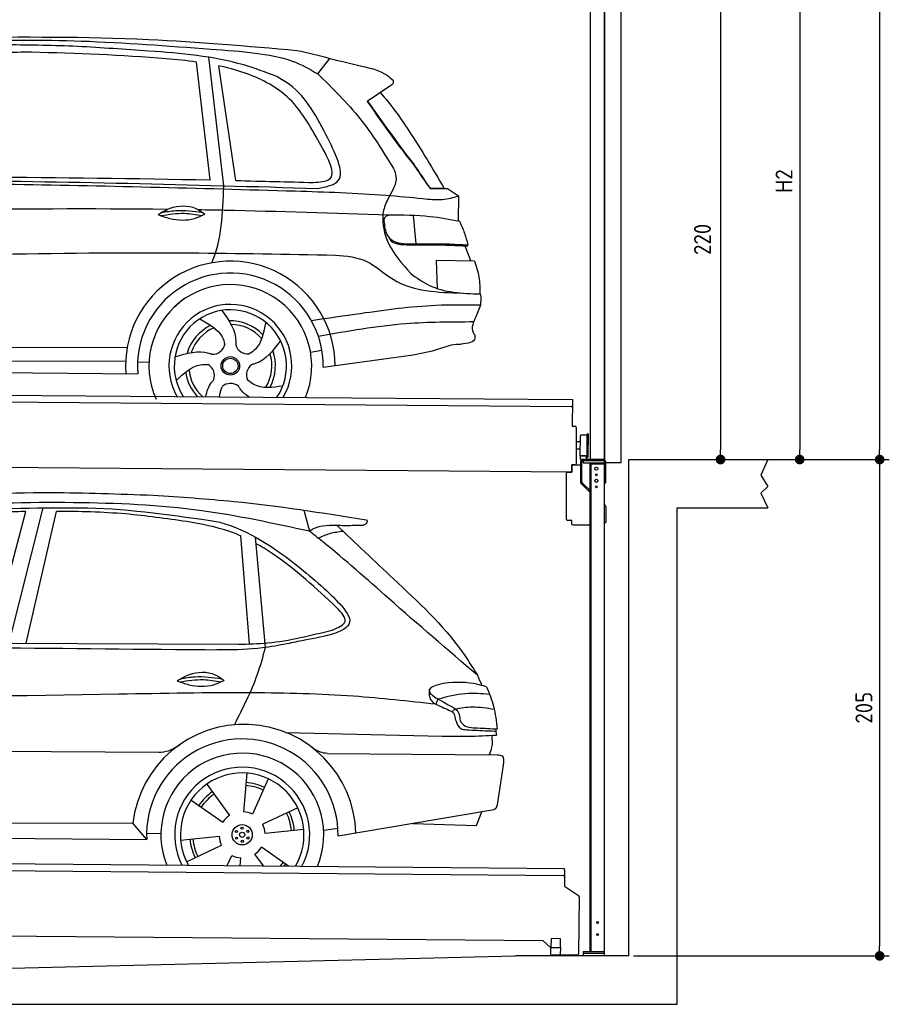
# Model space of a CAD drawing. Header units: millimetres. Extents: x -411 to 6777, y 0 to 6927.
# Tile 5 of 6: x 3183 to 6777, y 0 to 4067. Entities that reach past the tile are written whole.
import ezdxf

# ---------------------------------------------------------------- set-up
doc = ezdxf.new("R2010")
doc.units = ezdxf.units.MM
doc.layers.add('4', color=3, linetype='Continuous')
for name, color, linetype, lineweight in [('AM_0', 7, 'Continuous', 50), ('car', 10, 'Continuous', 25), ('Gebäude', 7, 'Continuous', 25), ('Plattform', 7, 'Continuous', 25), ('Ständer vorne', 7, 'Continuous', 25), ('Tor', 200, 'Continuous', 25)]:
    doc.layers.add(name, color=color, linetype=linetype, lineweight=lineweight)
doc.styles.get("Standard").update_dxf_attribs({"font": 'ISOCP.SHX'})
doc.dimstyles.new('GEN-ISO', dxfattribs={"dimscale": 20, "dimtxt": 3.5, "dimasz": 2, "dimexe": 2, "dimexo": 1, "dimgap": 1.5, "dimtad": 1, "dimdec": 1, "dimlfac": 0.1, "dimdsep": 46, "dimtxsty": 'STANDARD', "dimblk": 'PUNKT', "dimcen": 2, "dimclrd": 256, "dimclre": 256, "dimclrt": 2, "dimadec": 0, "dimazin": 0, "dimtp": 0.1, "dimtm": 0.1, "dimtfac": 0.71, "dimtdec": 1, "dimtmove": 2, "dimatfit": 3, "dimldrblk": 'PUNKT', "dimfxl": 2, "dimtolj": 1, "dimarcsym": 0})

# ---------------------------------------------------------------- blocks, each defined once
blk = doc.blocks.new('PUNKT')
at = {"layer": '4', "color": 0, "linetype": 'ByBlock'}
blk.add_line((-0.5, 0), (-1, 0), dxfattribs=at)
at = {"layer": '4', "color": 0, "linetype": 'ByBlock', "const_width": 0.5}
blk.add_lwpolyline([(-0.25, 0, 1), (0.25, 0, 1)], format="xyb", close=True, dxfattribs=at)
blk = doc.blocks.new('*D34')
at = {"layer": '4', "lineweight": -2, "transparency": 16777216}
for p, q in [((5720, 6150.9), (6776.9, 6150.9)), ((6736.9, 6110.9), (6736.9, 2290)), ((6195.4, 2250), (6776.9, 2250))]:
    blk.add_line(p, q, dxfattribs=at)
at = {"layer": 'Defpoints', "color": 0, "transparency": 16777216}
for p in [(5700, 6150.9), (6175.4, 2250), (6736.9, 2250)]:
    blk.add_point(p, dxfattribs=at)
at = {"layer": '4', "lineweight": -2, "transparency": 16777216, "xscale": 40, "yscale": 40, "zscale": 40}
for p, rotation in [((6736.9, 6150.9), 90), ((6736.9, 2250), 270)]:
    blk.add_blockref('PUNKT', p, dxfattribs=dict(at, rotation=rotation))
at = {"layer": '4', "color": 2, "transparency": 16777216, "insert": (6671.9, 4200.4), "char_height": 70, "attachment_point": 5, "rotation": 90}
blk.add_mtext('390', dxfattribs=at)
blk = doc.blocks.new('*D35')
at = {"layer": '4', "lineweight": -2, "transparency": 16777216}
for p, q in [((6295.4, 2250), (6776.9, 2250)), ((6736.9, 2210), (6736.9, 240)), ((5720, 200), (6776.9, 200))]:
    blk.add_line(p, q, dxfattribs=at)
at = {"layer": 'Defpoints', "color": 0, "transparency": 16777216}
for p in [(6275.4, 2250), (5700, 200), (6736.9, 200)]:
    blk.add_point(p, dxfattribs=at)
at = {"layer": '4', "lineweight": -2, "transparency": 16777216, "xscale": 40, "yscale": 40, "zscale": 40}
for p, rotation in [((6736.9, 2250), 90), ((6736.9, 200), 270)]:
    blk.add_blockref('PUNKT', p, dxfattribs=dict(at, rotation=rotation))
at = {"layer": '4', "color": 2, "transparency": 16777216, "insert": (6671.9, 1225), "char_height": 70, "attachment_point": 5, "rotation": 90}
blk.add_mtext('205', dxfattribs=at)
blk = doc.blocks.new('*D36')
at = {"layer": '4', "lineweight": -2, "transparency": 16777216}
for p, q in [((5920, 4550), (6446.5, 4550)), ((6406.5, 4510), (6406.5, 2290)), ((6295.4, 2250), (6446.5, 2250))]:
    blk.add_line(p, q, dxfattribs=at)
at = {"layer": 'Defpoints', "color": 0, "transparency": 16777216}
for p in [(5900, 4550), (6275.4, 2250), (6406.5, 2250)]:
    blk.add_point(p, dxfattribs=at)
at = {"layer": '4', "lineweight": -2, "transparency": 16777216, "xscale": 40, "yscale": 40, "zscale": 40}
for p, rotation in [((6406.5, 4550), 90), ((6406.5, 2250), 270)]:
    blk.add_blockref('PUNKT', p, dxfattribs=dict(at, rotation=rotation))
at = {"layer": '4', "color": 2, "transparency": 16777216, "insert": (6341.5, 3400), "char_height": 70, "attachment_point": 5, "rotation": 90}
blk.add_mtext('H2', dxfattribs=at)
blk = doc.blocks.new('*D38')
at = {"layer": '4', "lineweight": -2, "transparency": 16777216}
for p, q in [((5457.5, 4450), (6119.3, 4450)), ((6079.3, 4410), (6079.3, 2290)), ((6099.3, 2250), (6119.3, 2250))]:
    blk.add_line(p, q, dxfattribs=at)
at = {"layer": 'Defpoints', "color": 0, "transparency": 16777216}
for p in [(5437.5, 4450), (6079.3, 2250), (6079.3, 2250)]:
    blk.add_point(p, dxfattribs=at)
at = {"layer": '4', "lineweight": -2, "transparency": 16777216, "xscale": 40, "yscale": 40, "zscale": 40}
for p, rotation in [((6079.3, 4450), 90), ((6079.3, 2250), 270)]:
    blk.add_blockref('PUNKT', p, dxfattribs=dict(at, rotation=rotation))
at = {"layer": '4', "color": 2, "transparency": 16777216, "insert": (6004.7, 3159.2), "char_height": 70, "attachment_point": 5, "rotation": 90}
blk.add_mtext('220', dxfattribs=at)
blk = doc.blocks.new('UG Plattfrom Gl550')
at = {"layer": 'Plattform'}
for p, q in [((498.3, 603.8), (5435.1, 560.7)), ((5429.8, 530.7), (503, 573.7)), ((5434.9, 535.7), (5434.5, 488.2)), ((5435, 554.7), (5434.9, 535.7)), ((5435, 554.7), (5435.1, 560.7)), ((5434.5, 488.2), (5492.9, 448.7)), ((5495.1, 444.5), (5493, 208.2)), ((5347, 261.5), (621.4, 302.7)), ((5378.7, 233.7), (5347, 261.5)), ((5379.7, 235.2), (5380.1, 271.2)), ((5418.1, 270.8), (5380.1, 271.2)), ((5417.7, 234.8), (5418.1, 270.8)), ((5378.5, 205.2), (5378.7, 235.2)), ((5378.5, 205.2), (5418.5, 204.8)), ((5378.7, 235.2), (5418.7, 234.8)), ((5488, 203.2), (5414.8, 203.9)), ((5418.5, 204.8), (5418.7, 234.8))]:
    blk.add_line(p, q, dxfattribs=at)
for centre, radius, start, end in [((5429.9, 535.7), 5, 269.5, 359.5), ((5490.1, 444.5), 5, 359.5, 55.9134), ((5414.9, 208.9), 5, 232.6301, 269.5), ((5425.8, 243.8), 12, 227.6897, 228.0904), ((5488, 208.2), 5, 269.5, 359.5)]:
    blk.add_arc(centre, radius, start, end, dxfattribs=at)
blk = doc.blocks.new('Palette EG Gl550')
at = {"layer": 'Plattform'}
for p, q in [((429.5, 2537), (5467.3, 2498)), ((5462.1, 2468), (434.2, 2507)), ((5467.3, 2498), (5466.5, 2388)), ((5466.5, 2388), (5478.5, 2387.9)), ((5483.4, 2382.8), (5482.7, 2292.8)), ((5501.1, 2322.8), (5484.1, 2323)), ((5499.6, 2265.6), (5500.2, 2349.8)), ((5527.5, 2260.5), (5528.3, 2354.5)), ((5532.3, 2354.5), (5531.5, 2260.5)), ((5482.7, 2292.8), (5482.3, 2232.9)), ((5499.8, 2292.7), (5482.7, 2292.8)), ((5465, 2198), (341.7, 2237.7)), ((5525.9, 2265), (5500.9, 2265)), ((5500.9, 2250), (5500.9, 2265)), ((5512.9, 2265), (5500.9, 2265)), ((5500.9, 2250), (5500.9, 2265)), ((5500.9, 2250), (5525.9, 2250)), ((5525.9, 2250), (5500.9, 2250)), ((5525.9, 2250), (5525.9, 2265)), ((5525.9, 2250), (5525.9, 2265)), ((5465.2, 2228), (5465, 2198)), ((5465.2, 2228), (5477.2, 2227.9)), ((5477.2, 2227.9), (5465.2, 2228))]:
    blk.add_line(p, q, dxfattribs=at)
for centre, radius, start, end in [((5462.1, 2473), 5, 268.5823, 358.5607), ((5478.4, 2382.9), 5, 359.556, 89.556), ((5500.6, 2349.8), 0.4, 91.7323, 179.3444), ((5511.7, 2023.6), 326.8, 87.1739, 91.9438), ((5527.8, 2350.4), 0.4, 266.9623, 359.3444), ((5530.3, 2354.5), 2, 359.3444, 179.3444), ((5500, 2265.6), 0.4, 179.3444, 266.9565), ((5519.7, 3149.4), 884.4, 268.7196, 270.4008), ((5491.8, 3353.4), 1088.9, 271.795, 271.861), ((5527.2, 2264.6), 0.4, 359.556, 91.938), ((5529.5, 2260.5), 2, 179.3444, 359.3444), ((5477.3, 2232.9), 5, 269.556, 359.556)]:
    blk.add_arc(centre, radius, start, end, dxfattribs=at)
blk = doc.blocks.new('Car_UG')
at = {"layer": 'car'}
for p, q in [((3119.4, 1502.8), (3258.9, 2083.2)), ((4335.9, 2084.9), (4360.6, 1997.9)), ((3049.2, 1522.4), (3188.4, 2067.2)), ((3195.1, 1523.2), (3313.9, 2069.2)), ((4117.6, 1529.9), (4077.5, 1975.5)), ((4183.9, 1515.6), (4137.4, 1971.2)), ((2018.2, 1516.7), (4071.9, 1528)), ((4898.3, 1310.6), (4890.6, 1288.6)), ((4969.6, 1271), (4957.5, 1258.2)), ((4270.6, 1166.3), (4917.8, 1157)), ((1740.1, 1072.2), (3746.7, 1078.5)), ((4444, 1080.7), (5146, 1082.9)), ((5170.6, 1040), (5147.6, 876.4)), ((4111.2, 996.4), (4099.2, 836.6)), ((3946.4, 949.2), (4041.9, 820.4)), ((4200.6, 974.2), (4136.9, 827.1)), ((3882.4, 882.9), (4014.8, 792.6)), ((4324, 855.1), (4179.5, 785.6)), ((5119.5, 852.3), (4491.4, 739.8)), ((5062.9, 790.2), (5084.5, 846)), ((1832.9, 770.4), (3642.9, 784.6)), ((3701, 717.8), (3642.9, 784.6)), ((4431.8, 763.6), (4490.2, 772.9)), ((4799.7, 795), (5062.9, 790.2)), ((3700.2, 744), (3759.2, 742.7)), ((3840.9, 716.5), (4000.2, 734.8)), ((4349.4, 766.5), (4190.1, 748.2)), ((1770.2, 716.1), (3701, 717.8)), ((3866.3, 628), (4010.8, 697.5)), ((4035.1, 613.6), (4053.4, 655.9)), ((4184.6, 613.8), (4148.4, 662.6)), ((4287.7, 613.9), (4175.5, 690.5)), ((4088.6, 613.6), (4091.1, 646.4))]:
    blk.add_line(p, q, dxfattribs=at)
for centre, radius in [((4095.2, 741.5), 41.9), ((4094.4, 768.7), 4.46), ((4071.2, 754.5), 4.46), ((4095.1, 741.5), 10.7), ((4118.3, 755.7), 4.46), ((4119, 728.6), 4.46), ((4072, 727.3), 4.46), ((4095.9, 714.3), 4.46)]:
    blk.add_circle(centre, radius, dxfattribs=at)
for centre, radius, start, end in [((4102.8, 735.3), 462.5, 2.1852, 173.8782), ((4095.8, 741.9), 395.6, 359.6869, 183.4999), ((4095.8, 741.9), 336.7, 337.6776, 202.4775), ((4095.2, 741.5), 279.1, 332.8088, 207.3462), ((4095.2, 741.5), 255.4, 330.0358, 210.1193), ((4095.1, 741.5), 204, 65.3726, 86.5671), ((4095.2, 741.5), 216.3, 65.4485, 86.5251), ((4095.2, 741.5), 216.3, 125.4485, 146.5251), ((4095.1, 741.5), 204, 125.3726, 146.5671), ((4095.2, 741.5), 95.2, 124.034, 147.5844), ((4095.2, 741.5), 95.2, 64.034, 87.5844), ((4095.1, 741.5), 204, 5.3726, 26.5671), ((4095.1, 741.5), 216.3, 5.4485, 26.5251), ((4095.1, 741.5), 95.2, 4.034, 27.5844), ((4095.1, 741.5), 95.2, 184.034, 207.5844), ((4095.1, 741.5), 216.3, 185.4485, 206.5251), ((4095.1, 741.5), 204, 185.3726, 206.5671), ((4095.1, 741.5), 95.2, 244.034, 267.5844), ((4095.1, 741.5), 95.2, 304.034, 327.5844), ((4095.1, 741.5), 204, 321.2555, 326.5671), ((4095.1, 741.5), 216.3, 323.8482, 326.5251)]:
    blk.add_arc(centre, radius, start, end, dxfattribs=at)
for points, knots in [([(2673.6, 2101.7), (2688.3, 2103.8), (2892.1, 2133.3), (3240, 2153.3), (3572.3, 2144.1), (3713.5, 2140.2)], [0, 0, 0, 0, 44.363443, 617.827051, 1041.677324, 1041.677324, 1041.677324, 1041.677324]), ([(3713.5, 2140.2), (3824.9, 2134), (4119.8, 2117.7), (4412.2, 2074.8), (4594.1, 2048)], [0, 0, 0, 0, 334.596694, 885.796742, 885.796742, 885.796742, 885.796742]), ([(4360.6, 1997.9), (4212.5, 2028.4), (3890.5, 2094.7), (3371.9, 2112.1), (2931.5, 2097.6), (2671.4, 2060.7), (2598.4, 2050.4)], [0, 0, 0, 0, 452.969864, 984.660554, 1551.463157, 1772.575196, 1772.575196, 1772.575196, 1772.575196]), ([(2694.7, 2041.5), (2699.6, 2042.3), (2889.8, 2073.3), (3138.1, 2082), (3380.2, 2085), (3434.7, 2085.7)], [0, 0, 0, 0, 14.958905, 578.066478, 741.647169, 741.647169, 741.647169, 741.647169]), ([(3434.7, 2085.7), (3437.6, 2085.6), (3621.2, 2082.5), (3803.6, 2057.8), (3983, 2033.5)], [0, 0, 0, 0, 8.707457, 550.797583, 550.797583, 550.797583, 550.797583]), ([(3188.4, 2067.2), (3174.9, 2066.9), (3075.5, 2064.8), (2904.7, 2061.4), (2749, 2038.7), (2678.4, 2028.4)], [666.326512, 666.326512, 666.326512, 666.326512, 706.624571, 964.215873, 1178.205668, 1178.205668, 1178.205668, 1178.205668]), ([(3853, 2032.7), (3768.5, 2043.9), (3589.5, 2067.6), (3409.2, 2070), (3313.9, 2069.2)], [0, 0, 0, 0, 255.50817, 540.950796, 540.950796, 540.950796, 540.950796]), ([(3983, 2033.5), (3992.1, 2030.8), (4122.8, 1993.1), (4274.9, 1889.8), (4402.4, 1780.6), (4434, 1753.4)], [0, 0, 0, 0, 28.300877, 407.953602, 533.273686, 533.273686, 533.273686, 533.273686]), ([(4594.1, 2048), (4595.8, 2046.4), (4601.5, 2041.3), (4590, 2023.4), (4576.1, 2023.5), (4567.3, 2023.6)], [0, 0, 0, 0, 6.503563, 21.332115, 46.748977, 46.748977, 46.748977, 46.748977]), ([(4077.5, 1975.5), (4062.4, 1982), (3990.2, 2009.7), (3913.4, 2022.6), (3853, 2032.7)], [496.692868, 496.692868, 496.692868, 496.692868, 546.059875, 728.869941, 728.869941, 728.869941, 728.869941]), ([(4567.3, 2023.6), (4540.9, 2022.8), (4476.9, 2020.7), (4400.8, 2025.5), (4365, 2000.8), (4360.6, 1997.9)], [0, 0, 0, 0, 80.522652, 194.664465, 210.337598, 210.337598, 210.337598, 210.337598]), ([(5060.7, 1410), (4937.4, 1513.5), (4721.5, 1694.6), (4492.8, 1896.3), (4378.8, 1983.9), (4360.6, 1997.9)], [0, 0, 0, 0, 483.056147, 845.367922, 914.230443, 914.230443, 914.230443, 914.230443]), ([(4397.3, 1969.6), (4413.3, 1977.2), (4445.4, 1992.5), (4480.7, 1997.3), (4498.4, 1999.8)], [0, 0, 0, 0, 52.794285, 106.128892, 106.128892, 106.128892, 106.128892]), ([(4474.2, 2022.3), (4552.5, 1949.8), (4731.7, 1783.9), (4944.6, 1591.7), (5039.9, 1442.6), (5060.7, 1410)], [0, 0, 0, 0, 320.576675, 734.270248, 850.262502, 850.262502, 850.262502, 850.262502]), ([(4477.3, 1683.1), (4391, 1761.8), (4285.5, 1857.9), (4162.9, 1932.5), (4140.1, 1944.9)], [0, 0, 0, 0, 349.622047, 427.224064, 427.224064, 427.224064, 427.224064]), ([(4434, 1753.4), (4448.8, 1739.2), (4484.5, 1704.7), (4586.9, 1590.1), (4379.5, 1555.8), (4295.1, 1537.1), (4272.3, 1532)], [0, 0, 0, 0, 64.508303, 155.959603, 359.557587, 434.696523, 434.696523, 434.696523, 434.696523]), ([(4458.1, 1590.9), (4483.4, 1601.3), (4534.4, 1622.3), (4496.5, 1662.7), (4477.3, 1683.1)], [0, 0, 0, 0, 64.897781, 131.027998, 131.027998, 131.027998, 131.027998]), ([(4071.9, 1528), (4112.5, 1529.5), (4243.4, 1534.4), (4370.4, 1567.8), (4458.1, 1590.9)], [0, 0, 0, 0, 121.545303, 392.179354, 392.179354, 392.179354, 392.179354]), ([(4272.3, 1532), (4238.6, 1525.2), (4151.2, 1507.4), (3996.6, 1502.9), (3876.9, 1502.8), (3811.9, 1502.7)], [0, 0, 0, 0, 103.03135, 267.243941, 462.405232, 462.405232, 462.405232, 462.405232]), ([(4058.7, 1195.7), (4092.8, 1264.2), (4144, 1367.4), (4173.9, 1478.4), (4183.9, 1515.6)], [0, 0, 0, 0, 228.776239, 344.156953, 344.156953, 344.156953, 344.156953]), ([(3820.1, 1374.7), (3836.1, 1384.5), (3882.2, 1412.9), (3960.6, 1416.3), (4001.7, 1386.9), (4013.7, 1378.2)], [0, 0, 0, 0, 56.386158, 162.852709, 206.792536, 206.792536, 206.792536, 206.792536]), ([(3833.7, 1383), (3853.2, 1386.9), (3909.6, 1397.4), (3966.9, 1390.2), (4004.3, 1384.9)], [7.57653, 7.57653, 7.57653, 7.57653, 52.544532, 137.659237, 137.659237, 137.659237, 137.659237]), ([(3820.1, 1374.7), (3836.1, 1368.8), (3884.3, 1351.8), (3955.1, 1349.6), (3999.8, 1371.4), (4013.7, 1378.2)], [5.208578, 5.208578, 5.208578, 5.208578, 44.198582, 121.455021, 156.55166, 156.55166, 156.55166, 156.55166]), ([(3831.8, 1370.5), (3864.2, 1375.9), (3920.8, 1385.4), (3977.2, 1376.6), (4001.3, 1372.3)], [0, 0, 0, 0, 73.878693, 129.282646, 129.282646, 129.282646, 129.282646]), ([(5099.2, 1362.9), (5063.2, 1372.1), (4992.3, 1390.4), (4805.8, 1355.3), (4908.8, 1303.6), (4960.9, 1277.5)], [0, 0, 0, 0, 123.107987, 242.156921, 363.520645, 363.520645, 363.520645, 363.520645]), ([(5099.2, 1362.9), (5110.2, 1336.4), (5133.4, 1280.6), (5140.7, 1220.6), (5144.6, 1189)], [0, 0, 0, 0, 85.533017, 180.427109, 180.427109, 180.427109, 180.427109]), ([(4890.6, 1288.6), (4777.2, 1299.9), (4524.7, 1325.1), (4086.9, 1331.2), (2954.4, 1298.1), (1961.1, 1279.8), (1151.4, 1264.8)], [0, 0, 0, 0, 341.879851, 760.963773, 1312.001547, 3741.308129, 3741.308129, 3741.308129, 3741.308129]), ([(4862.9, 1319.5), (4865.2, 1314.5), (4874.7, 1293.5), (4909.3, 1280.6), (4934.5, 1269.4), (4944.4, 1265)], [0, 0, 0, 0, 16.389871, 67.796127, 100.528992, 100.528992, 100.528992, 100.528992]), ([(4898.3, 1310.6), (4936.2, 1321), (5006.1, 1340.2), (5078.4, 1335.2), (5111.5, 1332.8)], [0, 0, 0, 0, 116.874908, 215.743745, 215.743745, 215.743745, 215.743745]), ([(4944.4, 1265), (4951.5, 1261.9), (4966.4, 1255.3), (4968.7, 1239.1), (4969.9, 1230.6)], [0, 0, 0, 0, 21.842303, 45.682515, 45.682515, 45.682515, 45.682515]), ([(4960.9, 1277.5), (4968.3, 1272.2), (4986.9, 1258.9), (4989.7, 1235.6), (4991.3, 1221.5)], [0, 0, 0, 0, 26.318616, 66.284673, 66.284673, 66.284673, 66.284673]), ([(4969.6, 1271), (4993.5, 1274.9), (5047.4, 1283.8), (5101.5, 1275.3), (5131.6, 1270.6)], [0, 0, 0, 0, 72.240439, 162.98683, 162.98683, 162.98683, 162.98683]), ([(4969.9, 1230.6), (4971.3, 1226.9), (4976.6, 1212.2), (4987.9, 1187), (5008.8, 1185.3), (5017.3, 1184.6)], [0, 0, 0, 0, 11.944086, 47.503692, 71.615823, 71.615823, 71.615823, 71.615823]), ([(4991.3, 1221.5), (4994.4, 1216.8), (5009.2, 1193.9), (5071.6, 1192.8), (5118.3, 1190.3), (5144.6, 1189)], [0, 0, 0, 0, 16.485849, 80.052138, 161.961551, 161.961551, 161.961551, 161.961551]), ([(5017.3, 1184.6), (5047, 1183.3), (5087.6, 1181.6), (5128.2, 1180.5), (5139.1, 1180.2)], [0, 0, 0, 0, 89.235627, 121.835134, 121.835134, 121.835134, 121.835134]), ([(4917.8, 1157), (4953.4, 1157.1), (5028, 1157.2), (5102.4, 1161.4), (5141.4, 1163.6)], [0, 0, 0, 0, 106.769841, 223.734473, 223.734473, 223.734473, 223.734473]), ([(5113.8, 1082.8), (5117.8, 1092.8), (5128.1, 1118.3), (5125.3, 1145.8), (5123.5, 1162.6)], [0, 0, 0, 0, 32.021295, 81.392264, 81.392264, 81.392264, 81.392264]), ([(3746.7, 1078.5), (3760.6, 1080), (3792.1, 1083.3), (3818.5, 1101.2), (3833.3, 1111.2)], [0, 0, 0, 0, 41.31295, 93.783848, 93.783848, 93.783848, 93.783848]), ([(4444, 1080.7), (4434.2, 1081.8), (4410.6, 1084.4), (4390.9, 1098), (4379.4, 1105.9)], [0, 0, 0, 0, 29.123879, 70.238093, 70.238093, 70.238093, 70.238093]), ([(5146, 1082.9), (5154, 1082.2), (5176.2, 1080.2), (5172.8, 1055.8), (5170.6, 1040)], [0, 0, 0, 0, 21.151799, 59.232385, 59.232385, 59.232385, 59.232385]), ([(5147.6, 876.4), (5146.4, 870.2), (5143.5, 855.6), (5128.3, 853.5), (5119.5, 852.3)], [0, 0, 0, 0, 17.391955, 40.853649, 40.853649, 40.853649, 40.853649])]:
    blk.add_open_spline(points, degree=3, knots=knots, dxfattribs=at)
for points in [[(3811.9, 1502.7), (3190.9, 1502.8), (2569.9, 1502.9), (1948.9, 1503)], [(5060.7, 1410), (5067, 1396), (5073.2, 1382), (5079.3, 1367.9)], [(4862.1, 1344.7), (4862.4, 1336.3), (4862.6, 1327.9), (4862.9, 1319.5)], [(5137.6, 1189.4), (5139.1, 1180.8), (5140.3, 1172.2), (5141.4, 1163.6)]]:
    blk.add_open_spline(points, degree=3, dxfattribs=at)
blk = doc.blocks.new('Car_EG')
at = {"layer": 'car'}
for p, q in [((3943, 3435.3), (3884, 3921.9)), ((4000.2, 3412), (3934.7, 3941.9)), ((4050.3, 3433.7), (3975.7, 3906.9)), ((4385, 3877.1), (4433.9, 3940.6)), ((4682.9, 3828.1), (4589.9, 3764.8)), ((4852.5, 3407.4), (4910.9, 3407.7)), ((4855.4, 3408.2), (4890.4, 3408.3)), ((4890.4, 3408.3), (4910.5, 3408.3)), ((4910.9, 3407.7), (4925.4, 3408.1)), ((4925.4, 3408.1), (4969.8, 3377.2)), ((4969.8, 3377.2), (4969.8, 3273.1)), ((4783.9, 3295.1), (4796.2, 3178.1)), ((4998.8, 3171.3), (5023.2, 3108.4)), ((5038, 3108.3), (4880.2, 3109.6)), ((4880.2, 3109.6), (4885.5, 2994.3)), ((5064.6, 2926.3), (5046.4, 2878.9)), ((1740.9, 2729.3), (3606.1, 2740.6)), ((4364.1, 2727.2), (4410.9, 2736.1)), ((4417.1, 2665.6), (4787.8, 2720.1)), ((1742.1, 2675.9), (3600.2, 2683.6)), ((3649.3, 2682.1), (3696.9, 2681.5)), ((1693.4, 2636), (3650.6, 2632.3))]:
    blk.add_line(p, q, dxfattribs=at)
for radius in [38.2, 31.6]:
    blk.add_circle((4033.1, 2668), radius, dxfattribs=at)
for centre, radius, start, end in [((4033, 2667.4), 433.1, 0.713, 184.6115), ((4033, 2667.4), 384, 359.7282, 185.2384), ((4033, 2667.4), 336.4, 337.7995, 204.4935), ((4033.1, 2668), 254, 329.8221, 210.1779), ((4033.1, 2668), 231.9, 326.5904, 213.4096), ((4033.1, 2668), 186.2, 44.2633, 92.4011), ((4033.1, 2668), 186.2, 116.2626, 164.3912), ((4033.1, 2668), 171.5, 113.5905, 161.7257), ((4033.1, 2668), 171.5, 41.5902, 89.736), ((3958, 2767.5), 52.3, 268.6722, 348.431), ((4104.5, 2770.1), 52.3, 196.6722, 276.431), ((4033.1, 2668), 186.2, 332.2513, 20.3964), ((4033.1, 2668), 171.5, 329.577, 17.7302), ((4033.1, 2668), 171.5, 185.5775, 228.1156), ((3915.3, 2627.3), 52.3, 340.6722, 60.431), ((4152.3, 2631.6), 52.3, 124.6722, 204.431), ((4033.1, 2668), 186.2, 188.2502, 223.2875), ((4035.4, 2543.4), 52.3, 52.6722, 132.431)]:
    blk.add_arc(centre, radius, start, end, dxfattribs=at)
for points, knots in [([(3391.5, 3982.7), (3294.9, 3985.1), (3064.5, 3990.8), (2760.1, 3971.2), (2552.7, 3955.9), (2478.5, 3950.4)], [0, 0, 0, 0, 289.925788, 691.034976, 914.075582, 914.075582, 914.075582, 914.075582]), ([(2526.5, 3973.5), (2656.5, 3983.3), (2949.5, 4005.4), (3422.5, 4011.7), (3824.4, 3983.3), (4068.2, 3967.8), (4125.9, 3961)], [0, 0, 0, 0, 391.04113, 881.651907, 1416.366113, 1602.404452, 1602.404452, 1602.404452, 1602.404452]), ([(2901.1, 4016.6), (3162.3, 4020.3), (3628.7, 4026.8), (4093.6, 3989.6), (4298.2, 3973.3)], [0, 0, 0, 0, 783.131876, 1398.451598, 1398.451598, 1398.451598, 1398.451598]), ([(3884, 3921.9), (3842.3, 3927.3), (3614.9, 3947.6), (3387.3, 3953), (3201.7, 3957.3)], [637.56261, 637.56261, 637.56261, 637.56261, 763.549902, 1320.810124, 1320.810124, 1320.810124, 1320.810124]), ([(4215.3, 3864.6), (4170, 3881.3), (4000.5, 3943.8), (3719.1, 3964.5), (3489.5, 3977.3), (3391.5, 3982.7)], [0, 0, 0, 0, 144.38685, 540.679923, 835.691207, 835.691207, 835.691207, 835.691207]), ([(4125.9, 3961), (4178.2, 3953.9), (4269.9, 3941.4), (4350.4, 3896.5), (4385, 3877.1)], [0, 0, 0, 0, 156.409573, 274.497028, 274.497028, 274.497028, 274.497028]), ([(4394.7, 3591.5), (4355.4, 3660.9), (4281.9, 3790.5), (4111.8, 3873.5), (4011, 3899.6), (3975.7, 3906.9)], [0, 0, 0, 0, 233.684399, 436.644927, 544.706034, 544.706034, 544.706034, 544.706034]), ([(4433.9, 3940.6), (4477.6, 3930.7), (4557.8, 3912.6), (4652.2, 3891.1), (4688.7, 3859.7), (4696.5, 3853)], [0, 0, 0, 0, 135.791183, 248.765766, 279.520552, 279.520552, 279.520552, 279.520552]), ([(4428.1, 3611.6), (4384.6, 3695.2), (4331, 3798.2), (4233.6, 3854.1), (4215.3, 3864.6)], [0, 0, 0, 0, 271.559773, 334.41549, 334.41549, 334.41549, 334.41549]), ([(4385, 3877.1), (4446.3, 3818.1), (4567.5, 3701.3), (4657, 3558.9), (4701.3, 3488.4)], [0, 0, 0, 0, 254.089873, 502.76226, 502.76226, 502.76226, 502.76226]), ([(4696.5, 3853), (4697.3, 3849.2), (4699.3, 3838.4), (4689.3, 3832.1), (4682.9, 3828.1)], [0, 0, 0, 0, 10.855432, 30.979101, 30.979101, 30.979101, 30.979101]), ([(4643.8, 3801.5), (4687.8, 3753.9), (4783.4, 3620.3), (4864.5, 3486.7), (4910.9, 3407.7)], [395.653943, 395.653943, 395.653943, 395.653943, 587.122502, 864.540302, 864.540302, 864.540302, 864.540302]), ([(4589.9, 3764.8), (4640.8, 3693.2), (4704.9, 3603.1), (4774, 3516.8), (4788.2, 3499)], [0, 0, 0, 0, 263.425265, 331.664547, 331.664547, 331.664547, 331.664547]), ([(4591.4, 3765.8), (4623.1, 3722), (4680.6, 3642.4), (4739.6, 3564), (4766.1, 3528.8)], [0, 0, 0, 0, 162.25725, 294.477825, 294.477825, 294.477825, 294.477825]), ([(4371, 3428.3), (4396.7, 3430.3), (4482.7, 3436.9), (4431, 3527.8), (4394.7, 3591.5)], [0, 0, 0, 0, 66.110822, 221.440769, 221.440769, 221.440769, 221.440769]), ([(4388.5, 3404.1), (4419.7, 3410.1), (4520.5, 3429.5), (4465.8, 3537.2), (4428.1, 3611.6)], [0, 0, 0, 0, 83.009931, 268.207531, 268.207531, 268.207531, 268.207531]), ([(4766.1, 3528.8), (4773.7, 3520), (4783.8, 3508.2), (4792.5, 3495.3), (4794.6, 3492)], [0, 0, 0, 0, 34.815048, 46.557672, 46.557672, 46.557672, 46.557672]), ([(4788.2, 3499), (4798.8, 3483.3), (4819.6, 3452.4), (4841.6, 3422.2), (4852.5, 3407.4)], [0, 0, 0, 0, 56.812879, 111.923736, 111.923736, 111.923736, 111.923736]), ([(4701.3, 3488.4), (4705.6, 3477.5), (4723.3, 3433.5), (4679.1, 3371.7), (4657.3, 3309.9), (4658.2, 3278.7), (4658.6, 3267.6)], [0, 0, 0, 0, 34.097953, 138.175108, 197.887596, 230.983362, 230.983362, 230.983362, 230.983362]), ([(1832.8, 3411.3), (2161.4, 3417.2), (3013.2, 3432.6), (3865.1, 3415), (4388.5, 3404.1)], [0, 0, 0, 0, 985.739727, 2555.887054, 2555.887054, 2555.887054, 2555.887054]), ([(4836.5, 3431), (4841.5, 3424.2), (4846.6, 3417), (4851.9, 3409.8), (4852.8, 3408.4), (4854.2, 3408.3), (4855.4, 3408.2)], [0, 0, 0, 0, 25.300776, 26.442713, 27.003963, 30.176579, 30.176579, 30.176579, 30.176579]), ([(1829, 3400), (2123, 3404.9), (2546.6, 3411.9), (3368.9, 3412), (3897, 3400.9), (4295.6, 3392.6)], [0, 0, 0, 0, 882.102268, 1270.770708, 2466.750946, 2466.750946, 2466.750946, 2466.750946]), ([(4295.6, 3392.6), (4420.8, 3389.7), (4596.9, 3385.6), (4772.4, 3369.9), (4823.2, 3365.3)], [0, 0, 0, 0, 375.490289, 528.429148, 528.429148, 528.429148, 528.429148]), ([(4823.2, 3365.3), (4850.2, 3362.6), (4899.9, 3357.6), (4947.9, 3371), (4969.8, 3377.2)], [0, 0, 0, 0, 80.452469, 148.273091, 148.273091, 148.273091, 148.273091]), ([(3729.5, 3290.6), (3745.5, 3300.4), (3791.6, 3328.8), (3870.1, 3332.2), (3911.2, 3302.8), (3923.2, 3294.2)], [0, 0, 0, 0, 56.386158, 162.852709, 206.792536, 206.792536, 206.792536, 206.792536]), ([(3729.5, 3290.6), (3745.6, 3284.7), (3793.7, 3267.7), (3864.5, 3265.5), (3909.2, 3287.3), (3923.2, 3294.2)], [5.208578, 5.208578, 5.208578, 5.208578, 44.198582, 121.455021, 156.55166, 156.55166, 156.55166, 156.55166]), ([(3741.2, 3286.4), (3773.6, 3291.8), (3830.2, 3301.3), (3886.6, 3292.5), (3910.8, 3288.2)], [0, 0, 0, 0, 73.878693, 129.282646, 129.282646, 129.282646, 129.282646]), ([(3743.1, 3298.9), (3762.6, 3302.8), (3819, 3313.3), (3876.3, 3306.1), (3913.8, 3300.8)], [7.57653, 7.57653, 7.57653, 7.57653, 52.544532, 137.659237, 137.659237, 137.659237, 137.659237]), ([(4682.7, 3296), (4456.1, 3301.6), (4194.5, 3308.1), (3932.8, 3310.9), (3897.7, 3311.2)], [0, 0, 0, 0, 679.940772, 785.142685, 785.142685, 785.142685, 785.142685]), ([(4682.7, 3296), (4675.5, 3292.7), (4661.7, 3286.6), (4663.1, 3271.7), (4663.7, 3264.6)], [0, 0, 0, 0, 21.276303, 40.575349, 40.575349, 40.575349, 40.575349]), ([(4976.1, 3272), (4935.2, 3279.3), (4838.3, 3296.6), (4739.7, 3296.2), (4682.7, 3296)], [0, 0, 0, 0, 124.191927, 294.878966, 294.878966, 294.878966, 294.878966]), ([(4658.6, 3267.6), (4659.3, 3260.4), (4661.8, 3233.3), (4686.8, 3153.3), (4738.1, 3096.9), (4775.7, 3055.4)], [0, 0, 0, 0, 21.786395, 81.634094, 246.747403, 246.747403, 246.747403, 246.747403]), ([(4663.7, 3264.6), (4666.7, 3243.1), (4671, 3212.1), (4707.4, 3184), (4750.2, 3177), (4783.5, 3177.8), (4802.6, 3178.3)], [0, 0, 0, 0, 61.688141, 88.915796, 131.377114, 188.888446, 188.888446, 188.888446, 188.888446]), ([(4976.1, 3272), (4983.2, 3256.1), (4997.2, 3224.7), (5006.6, 3191.6), (5011.2, 3175.2)], [0, 0, 0, 0, 52.081574, 103.113227, 103.113227, 103.113227, 103.113227]), ([(4682.5, 3205.8), (4686.5, 3198.4), (4693.8, 3184.8), (4713.2, 3178.8), (4729.4, 3175.4), (4744.6, 3174.7), (4755.3, 3174.3), (4760.2, 3174.1)], [0, 0, 0, 0, 24.299806, 44.374389, 57.433548, 74.613131, 89.537932, 89.537932, 89.537932, 89.537932]), ([(4760.2, 3174.1), (4784.5, 3174.2), (4834.1, 3174.3), (4897, 3175.1), (4946.9, 3173.3), (4971.5, 3172.5), (4982.8, 3172.1)], [0, 0, 0, 0, 72.676028, 148.847009, 188.713602, 222.633888, 222.633888, 222.633888, 222.633888]), ([(4802.6, 3178.3), (4843.2, 3179.1), (4912.8, 3180.4), (4982.3, 3176.7), (5011.2, 3175.2)], [0, 0, 0, 0, 121.811128, 208.751004, 208.751004, 208.751004, 208.751004]), ([(4982.8, 3172.1), (4986.4, 3172), (4993.5, 3171.6), (5000.6, 3171.2), (5004.1, 3171)], [0, 0, 0, 0, 10.705348, 21.344027, 21.344027, 21.344027, 21.344027]), ([(5004.1, 3171), (5005.9, 3171), (5009.2, 3170.9), (5010.6, 3173.8), (5011.2, 3175.2)], [0, 0, 0, 0, 4.798676, 8.977894, 8.977894, 8.977894, 8.977894]), ([(1466.7, 3068.1), (1710.1, 3077.3), (2508, 3106.9), (3507.2, 3139.1), (4263, 3131.5), (4464, 3129.4)], [651.356687, 651.356687, 651.356687, 651.356687, 1382.168851, 3046.715693, 3649.598352, 3649.598352, 3649.598352, 3649.598352]), ([(4464, 3129.4), (4509.1, 3125.6), (4599.1, 3117.9), (4739.5, 2981.5), (4887.9, 2978.4), (4990.4, 2976.3)], [0, 0, 0, 0, 132.089839, 263.241357, 556.137776, 556.137776, 556.137776, 556.137776]), ([(5038, 3108.3), (5045.7, 3086.9), (5061.4, 3043.3), (5061.8, 2996.8), (5062, 2973.1)], [0, 0, 0, 0, 67.622491, 138.154699, 138.154699, 138.154699, 138.154699]), ([(4775.7, 3055.4), (4800.2, 3038), (4883.7, 2978.5), (4988.6, 2975.3), (5062.7, 2973.1)], [0, 0, 0, 0, 89.012732, 303.591941, 303.591941, 303.591941, 303.591941]), ([(3996, 2896.9), (4025.5, 2855.5), (4058.2, 2809.8), (4055, 2759.8), (4054.4, 2755.1)], [0, 0, 0, 0, 140.862207, 155.3883, 155.3883, 155.3883, 155.3883]), ([(5064.6, 2926.3), (5003.2, 2926.7), (4837.1, 2927.7), (4604.9, 2893.5), (4434.2, 2867.5), (4366.9, 2857.2)], [0, 0, 0, 0, 184.056968, 497.583163, 702.083529, 702.083529, 702.083529, 702.083529]), ([(3905.3, 2861.5), (3943, 2840.8), (3991.3, 2814.3), (4006.8, 2767.7), (4009.2, 2756.9)], [0, 0, 0, 0, 119.179133, 152.627431, 152.627431, 152.627431, 152.627431]), ([(4177.7, 2849.3), (4169.7, 2807), (4159.4, 2752.9), (4119.9, 2723.8), (4110.4, 2718.1)], [0, 0, 0, 0, 119.179133, 152.546972, 152.546972, 152.546972, 152.546972]), ([(5037.1, 2857.2), (4943.7, 2856.2), (4728.2, 2853.9), (4516.3, 2815.1), (4396.4, 2791.8)], [0, 0, 0, 0, 279.844829, 645.252119, 645.252119, 645.252119, 645.252119]), ([(5046.4, 2878.9), (5036, 2856), (5023.5, 2828.8), (5039.2, 2807.1), (5041.7, 2803.6)], [0, 0, 0, 0, 65.64359, 78.298126, 78.298126, 78.298126, 78.298126]), ([(4239.4, 2774), (4209.1, 2733.1), (4175.8, 2687.9), (4127.2, 2675.5), (4122.5, 2674.6)], [0, 0, 0, 0, 140.862207, 155.444261, 155.444261, 155.444261, 155.444261]), ([(4788, 2720.1), (4823.4, 2726.8), (4883.1, 2738), (4946.9, 2765.5), (4978.6, 2765.2), (4985.5, 2765.1)], [0, 0, 0, 0, 108.214368, 182.603927, 203.112583, 203.112583, 203.112583, 203.112583]), ([(5041.7, 2803.6), (5042.4, 2799.2), (5046.9, 2772.8), (5013.4, 2768.6), (4985.5, 2765.1)], [0, 0, 0, 0, 12.782787, 75.656378, 75.656378, 75.656378, 75.656378]), ([(3803.9, 2703.4), (3852.4, 2718.8), (3905.9, 2735.7), (3952.5, 2717.2), (3956.8, 2715.2)], [0, 0, 0, 0, 140.862207, 155.442461, 155.442461, 155.442461, 155.442461]), ([(3809.5, 2606.2), (3840.8, 2635.7), (3881, 2673.5), (3930.1, 2673.8), (3941.1, 2672.8)], [0, 0, 0, 0, 119.179133, 152.616634, 152.616634, 152.616634, 152.616634]), ([(3933.1, 2540.3), (3936.8, 2562.1), (3944.9, 2586.7), (3961.4, 2606.6), (3964.7, 2610.1)], [75.258677, 75.258677, 75.258677, 75.258677, 140.862207, 155.531654, 155.531654, 155.531654, 155.531654]), ([(4250.2, 2586.5), (4207.8, 2580.1), (4154, 2572.1), (4113.3, 2603.3), (4104.7, 2610)], [0, 0, 0, 0, 119.179133, 151.2485, 151.2485, 151.2485, 151.2485]), ([(3989.8, 2540.3), (3990, 2543.9), (3991.5, 2557.8), (3996.4, 2571.7), (4000.1, 2581.9)], [107.857422, 107.857422, 107.857422, 107.857422, 119.179133, 151.284708, 151.284708, 151.284708, 151.284708]), ([(4111.5, 2540.3), (4097, 2549.2), (4080.7, 2562.8), (4069.3, 2580.8), (4066.9, 2585)], [89.202761, 89.202761, 89.202761, 89.202761, 140.862207, 155.53262, 155.53262, 155.53262, 155.53262])]:
    blk.add_open_spline(points, degree=3, knots=knots, dxfattribs=at)
for points in [[(3201.7, 3957.3), (3161.6, 3956.6), (3121.5, 3955.8), (3081.4, 3954.9)], [(4298.2, 3973.3), (4344.2, 3963.9), (4390.3, 3954.6), (4433.9, 3940.6)], [(4794.6, 3492), (4808.6, 3471.7), (4822.5, 3451.4), (4836.5, 3431)], [(3011.9, 3439.7), (3322.3, 3441.5), (3632.7, 3439.6), (3943, 3435.3)], [(4050.3, 3433.7), (4157.2, 3432.1), (4264.1, 3430.2), (4371, 3428.3)], [(3953, 3093.1), (3993.8, 3186.5), (3997, 3299.2), (4000.2, 3412)], [(3767.5, 3312), (3452, 3313.3), (3136.4, 3309.5), (2820.9, 3302.2)], [(5062.7, 2973.1), (5068.6, 2956.4), (5065.2, 2939.7), (5064.6, 2926.3)], [(3798, 2908.1), (3805.3, 2914.5), (3812.5, 2921), (3819.8, 2927.5)]]:
    blk.add_open_spline(points, degree=3, dxfattribs=at)
blk = doc.blocks.new('Ständer_vorne_GT205')
at = {"layer": 'Ständer vorne'}
for p, q in [((5501, 2240), (5501, 2157.2)), ((5506.1, 2157.2), (5506.1, 2240)), ((5595, 2250), (5511, 2250)), ((5595.1, 2245), (5511.1, 2245)), ((5511.2, 2245), (5511.2, 2237)), ((5511.2, 2237), (5600, 2237)), ((5540, 218), (5540, 2237)), ((5600, 200), (5600, 2240)), ((5605, 2154), (5605, 2240)), ((5441, 2198.2), (5441, 2005)), ((5441, 2198.2), (5465, 2198)), ((5465, 2198), (5465.2, 2228)), ((5465.2, 2228), (5501, 2227.7)), ((5540, 2232), (5600, 2232)), ((5545, 218), (5545, 2232)), ((5510.3, 2143.9), (5504.1, 2150)), ((5507.6, 2153.7), (5512.7, 2148.6)), ((5510.3, 2143.9), (5539.8, 2115)), ((5512.7, 2148.6), (5540, 2121.8)), ((5600, 2154), (5605, 2154)), ((5600, 2064), (5602, 2062.1)), ((5605, 2054.9), (5605, 1990)), ((5446, 2000), (5461.5, 2000)), ((5464, 1997.5), (5464, 1985)), ((5469, 1980), (5540, 1980)), ((5600, 1990), (5605, 1990)), ((5511, 218), (5600, 218)), ((5511, 218), (5511, 200)), ((5600, 210), (5511, 210)), ((5600, 200), (5511, 200))]:
    blk.add_line(p, q, dxfattribs=at)
for centre, radius in [((5566, 2212), 6.5), ((5566, 2162), 6.5), ((5566, 2187), 3.7), ((5566, 2137), 3.7), ((5571.4, 338), 3.7), ((5571.4, 288), 3.7)]:
    blk.add_circle(centre, radius, dxfattribs=at)
for centre, radius, start, end in [((5511.1, 2239.9), 10.1, 90.1445, 179.6512), ((5511.1, 2240), 5, 90, 180), ((5595, 2240), 10, 0, 90), ((5595, 2240), 5, 0, 90), ((5511.1, 2157.2), 10.1, 180, 225.5525), ((5511.1, 2157.2), 5, 179.6711, 225.5525), ((5595, 2054.9), 10, 0, 45.8814), ((5446, 2005), 5, 180, 270), ((5461.5, 1997.5), 2.5, 0, 90), ((5469, 1985), 5, 180, 270)]:
    blk.add_arc(centre, radius, start, end, dxfattribs=at)
blk = doc.blocks.new('Ständer vorne ab 340')
at = {"layer": 'Ständer vorne'}
for p, q in [((5240, 5382), (5240, 5082)), ((5490, 5382), (5240, 5382)), ((5490, 5362), (5490, 5382)), ((5540, 5362), (5490, 5362)), ((5540, 5132), (5540, 5362)), ((5540.2, 5262), (5539.8, 5262)), ((5540, 5262), (5540, 2250)), ((5600, 5262), (5540, 5262)), ((5600, 2248.7), (5600, 5262)), ((5490, 5082), (5490, 5132)), ((5490, 5132), (5540, 5132)), ((5240, 5082), (5490, 5082)), ((5540, 4977.4), (5540, 4978.4)), ((5511.2, 2245), (5511.2, 2237)), ((5595.1, 2245), (5511.2, 2245)), ((5511.2, 2237), (5600, 2237)), ((5600, 2237), (5600, 2240))]:
    blk.add_line(p, q, dxfattribs=at)
blk = doc.blocks.new('Tor ab 370 Gebäude')
at = {"layer": 'Tor'}
for p, q in [((5465.6, 5614.5), (5465.6, 5913)), ((5465.6, 5913), (5668, 5913)), ((5668, 2237), (5668, 5913)), ((5557, 5614.5), (5465.6, 5614.5)), ((5557, 5614.5), (5557, 5313)), ((5562, 5307.1), (5600, 5307)), ((5600, 5142), (5600, 5307)), ((5600, 5142), (5590, 5142)), ((5600, 5142), (5600, 2237)), ((5600, 2237), (5600, 5142)), ((5668, 2237), (5600, 2237))]:
    blk.add_line(p, q, dxfattribs=at)
blk.add_arc((5563, 5313), 6, 180, 260.4059, dxfattribs=at)
blk = doc.blocks.new('Gebäude_390_GT205')
at = {"layer": 'Gebäude', "linetype": 'Continuous'}
for p, q in [((5700, 2250), (6275.4, 2250)), ((6275.4, 2250), (6246.4, 2185.9)), ((6246.4, 2185.9), (6274.3, 2138)), ((6274.3, 2138), (6246.4, 2111)), ((6246.4, 2111), (6275.4, 2050)), ((5900, 0), (5900, 2050)), ((5900, 2050), (6275.4, 2050)), ((3000, 146.1), (5231.6, 200)), ((5700, 200), (5231.6, 200)), ((0, 0), (5900, 0))]:
    blk.add_line(p, q, dxfattribs=at)
blk.add_lwpolyline([(5700, 200), (5700, 200), (5700, 2250), (5700, 2250)], dxfattribs=at)

msp = doc.modelspace()

# ---------------------------------------------------------------- block references
at = {"layer": 'AM_0'}
for name, rotation in [('Car_EG', 359.5559561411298), ('Car_UG', 359.4224719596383)]:
    msp.add_blockref(name, (0, 0), dxfattribs=dict(at, rotation=rotation))
at = {"layer": 'Gebäude'}
msp.add_blockref('Gebäude_390_GT205', (0, 0), dxfattribs=at)
at = {"layer": 'Plattform'}
for name in ['Palette EG Gl550', 'UG Plattfrom Gl550']:
    msp.add_blockref(name, (0, 0), dxfattribs=at)
at = {"layer": 'Ständer vorne'}
for name in ['Ständer vorne ab 340', 'Ständer_vorne_GT205']:
    msp.add_blockref(name, (0, 0), dxfattribs=at)
at = {"layer": 'Tor', "linetype": 'ByBlock'}
msp.add_blockref('Tor ab 370 Gebäude', (0, 0), dxfattribs=at)

# ---------------------------------------------------------------- dimensions: what is measured, and where the dimension line sits
at = {"layer": '4'}
for base, p1, p2, override, picture, middle in [((6736.86, 2250), (5700, 6150.88), (6175.45, 2250), {"dimdec": 0, "dimtdec": 3, "dimtolj": 0}, '*D34', (6671.86, 4200.44)), ((6736.86, 200), (6275.45, 2250), (5700, 200), {"dimtdec": 3, "dimtolj": 0}, '*D35', (6671.85, 1225))]:
    dim = msp.add_linear_dim(base=base, p1=p1, p2=p2, angle=90, dimstyle='GEN-ISO', override=override, dxfattribs=at)
    dim.commit()
    dim.dimension.update_dxf_attribs({"geometry": picture, "text_midpoint": middle})
dim = msp.add_linear_dim(base=(6406.55, 2250), p1=(5900, 4550), p2=(6275.45, 2250), angle=90, text='H2', dimstyle='GEN-ISO', override={"dimdec": 0, "dimtdec": 3, "dimtolj": 0}, dxfattribs=at)
dim.commit()
dim.dimension.update_dxf_attribs({"geometry": '*D36', "text_midpoint": (6341.54, 3400)})
dim = msp.add_linear_dim(base=(6079.31, 2250), p1=(5437.5, 4449.97), p2=(6079.31, 2250), angle=90, dimstyle='GEN-ISO', override={"dimtdec": 3, "dimtolj": 0}, dxfattribs=at)
dim.commit()
dim.dimension.update_dxf_attribs({"geometry": '*D38', "text_midpoint": (6004.71, 3159.23), "dimtype": 160})

doc.saveas('drawing.dxf')
